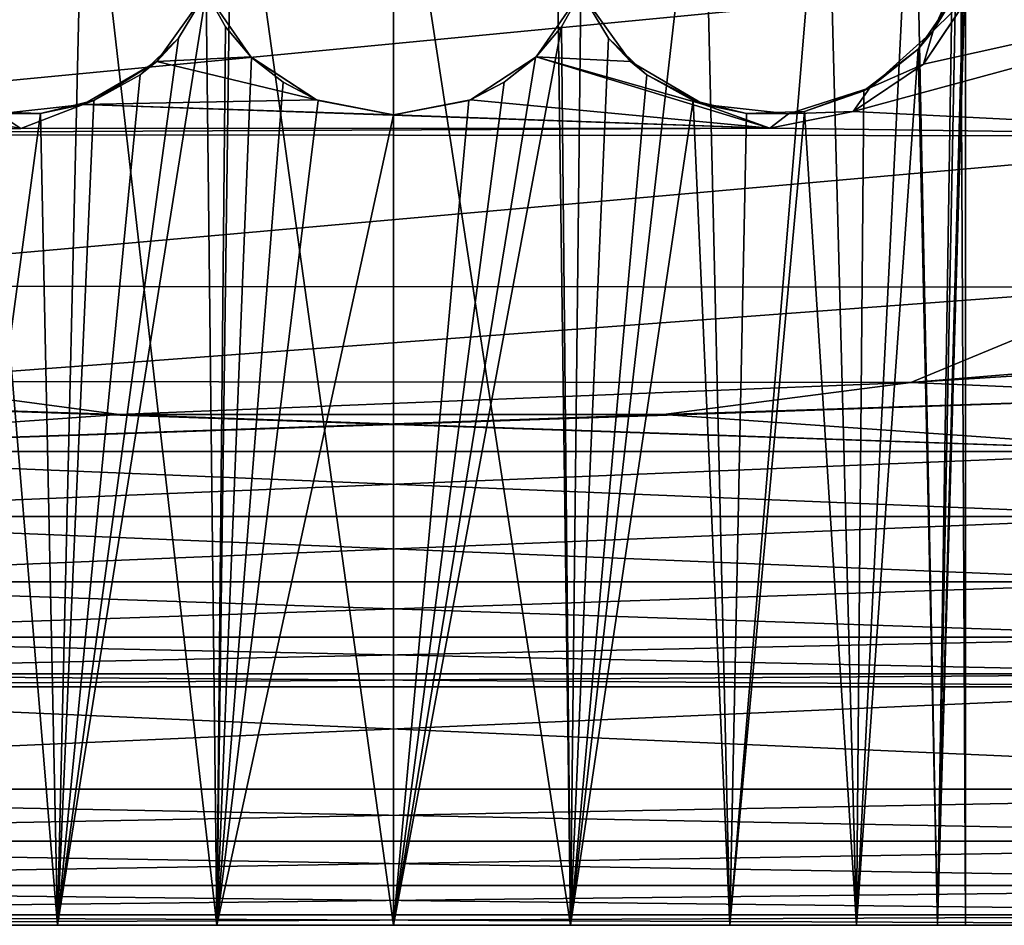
# Model space of a CAD drawing. Header units: millimetres. Extents: x 306.4 to 326.4, y -1558.6 to -1526.1.
# Tile 3 of 9: x 313.7 to 320.9, y -1558.6 to -1552. Entities that reach past the tile are written whole.
import ezdxf

# ---------------------------------------------------------------- set-up
doc = ezdxf.new("R2010")
doc.units = ezdxf.units.MM
doc.header["$LTSCALE"] = 65.185185
for name, color, linetype in [('1', 7, 'CONTINUOUS'), ('2', 7, 'CONTINUOUS'), ('20', 7, 'CONTINUOUS'), ('25', 7, 'CONTINUOUS'), ('26', 7, 'CONTINUOUS'), ('27', 7, 'CONTINUOUS'), ('29', 7, 'CONTINUOUS'), ('3', 7, 'CONTINUOUS'), ('34', 7, 'CONTINUOUS'), ('35', 7, 'CONTINUOUS'), ('36', 7, 'CONTINUOUS'), ('57', 7, 'CONTINUOUS'), ('58', 7, 'CONTINUOUS'), ('59', 7, 'CONTINUOUS'), ('62', 7, 'CONTINUOUS'), ('64', 7, 'CONTINUOUS'), ('65', 7, 'CONTINUOUS'), ('67', 7, 'CONTINUOUS'), ('69', 7, 'CONTINUOUS'), ('70', 7, 'CONTINUOUS')]:
    doc.layers.add(name, color=color, linetype=linetype)

msp = doc.modelspace()

# ---------------------------------------------------------------- linework, layer by layer
at = {"layer": '1', "linetype": 'Continuous'}
for points in [[(321.8896, -1553.9602, 2524.4622), (322.9222, -1554.4888, 2524.4622), (320.1981, -1554.6581, 2524.4622), (321.8896, -1553.9602, 2524.4622)], [(322.9222, -1554.4888, 2524.4622), (322.5167, -1554.7598, 2524.4622), (320.1981, -1554.6581, 2524.4622), (322.9222, -1554.4888, 2524.4622)], [(314.3835, -1554.8932, 2524.4622), (310.2845, -1554.7598, 2524.4622), (312.5746, -1554.6522, 2524.4622), (314.3835, -1554.8932, 2524.4622)], [(320.1981, -1554.6581, 2524.4622), (322.5167, -1554.7598, 2524.4622), (318.3835, -1554.8941, 2524.4622), (320.1981, -1554.6581, 2524.4622)], [(310.2845, -1554.7598, 2524.4622), (322.2458, -1555.1653, 2524.4622), (310.5555, -1555.1653, 2524.4622), (310.2845, -1554.7598, 2524.4622)], [(322.2458, -1555.1653, 2524.4622), (310.2845, -1554.7598, 2524.4622), (314.3835, -1554.8932, 2524.4622), (322.2458, -1555.1653, 2524.4622)], [(322.5167, -1554.7598, 2524.4622), (322.2458, -1555.1653, 2524.4622), (318.3835, -1554.8941, 2524.4622), (322.5167, -1554.7598, 2524.4622)], [(318.3835, -1554.8941, 2524.4622), (322.2458, -1555.1653, 2524.4622), (314.3835, -1554.8932, 2524.4622), (318.3835, -1554.8941, 2524.4622)], [(322.2458, -1555.1653, 2524.4622), (322.1506, -1555.6437, 2524.4622), (310.5555, -1555.1653, 2524.4622), (322.2458, -1555.1653, 2524.4622)], [(310.5555, -1555.1653, 2524.4622), (322.1506, -1555.6437, 2524.4622), (310.6506, -1555.6437, 2524.4622), (310.5555, -1555.1653, 2524.4622)], [(310.6506, -1555.6437, 2524.4622), (322.2458, -1556.122, 2524.4622), (310.5555, -1556.122, 2524.4622), (310.6506, -1555.6437, 2524.4622)], [(322.1506, -1555.6437, 2524.4622), (322.2458, -1556.122, 2524.4622), (310.6506, -1555.6437, 2524.4622), (322.1506, -1555.6437, 2524.4622)], [(310.5555, -1556.122, 2524.4622), (322.5167, -1556.5276, 2524.4622), (310.2845, -1556.5276, 2524.4622), (310.5555, -1556.122, 2524.4622)], [(322.2458, -1556.122, 2524.4622), (322.5167, -1556.5276, 2524.4622), (310.5555, -1556.122, 2524.4622), (322.2458, -1556.122, 2524.4622)], [(310.2845, -1556.5276, 2524.4622), (322.9222, -1556.7985, 2524.4622), (309.879, -1556.7985, 2524.4622), (310.2845, -1556.5276, 2524.4622)], [(322.5167, -1556.5276, 2524.4622), (322.9222, -1556.7985, 2524.4622), (310.2845, -1556.5276, 2524.4622), (322.5167, -1556.5276, 2524.4622)], [(309.879, -1556.7985, 2524.4622), (323.4006, -1556.8937, 2524.4622), (309.4006, -1556.8937, 2524.4622), (309.879, -1556.7985, 2524.4622)], [(322.9222, -1556.7985, 2524.4622), (323.4006, -1556.8937, 2524.4622), (309.879, -1556.7985, 2524.4622), (322.9222, -1556.7985, 2524.4622)], [(309.4006, -1556.8937, 2524.4622), (326.4006, -1557.6437, 2524.4622), (306.4006, -1557.6437, 2524.4622), (309.4006, -1556.8937, 2524.4622)], [(309.4006, -1556.8937, 2524.4622), (323.4006, -1556.8937, 2524.4622), (326.4006, -1557.6437, 2524.4622), (309.4006, -1556.8937, 2524.4622)], [(306.4006, -1557.6437, 2524.4622), (326.4006, -1557.6437, 2524.4622), (326.3245, -1558.0264, 2524.4622), (306.4006, -1557.6437, 2524.4622)], [(306.4767, -1558.0264, 2524.4622), (306.4006, -1557.6437, 2524.4622), (326.3245, -1558.0264, 2524.4622), (306.4767, -1558.0264, 2524.4622)], [(306.6935, -1558.3508, 2524.4622), (306.4767, -1558.0264, 2524.4622), (326.1077, -1558.3508, 2524.4622), (306.6935, -1558.3508, 2524.4622)], [(326.1077, -1558.3508, 2524.4622), (306.4767, -1558.0264, 2524.4622), (326.3245, -1558.0264, 2524.4622), (326.1077, -1558.3508, 2524.4622)], [(307.0179, -1558.5676, 2524.4622), (306.6935, -1558.3508, 2524.4622), (325.7833, -1558.5676, 2524.4622), (307.0179, -1558.5676, 2524.4622)], [(325.7833, -1558.5676, 2524.4622), (306.6935, -1558.3508, 2524.4622), (326.1077, -1558.3508, 2524.4622), (325.7833, -1558.5676, 2524.4622)], [(307.4006, -1558.6437, 2524.4622), (307.0179, -1558.5676, 2524.4622), (325.4006, -1558.6437, 2524.4622), (307.4006, -1558.6437, 2524.4622)], [(325.4006, -1558.6437, 2524.4622), (307.0179, -1558.5676, 2524.4622), (325.7833, -1558.5676, 2524.4622), (325.4006, -1558.6437, 2524.4622)]]:
    msp.add_3dface(points, dxfattribs=at)
at = {"layer": '2', "linetype": 'Continuous'}
for points in [[(320.1981, -1554.6581, 3037.4622), (323.4006, -1554.3937, 3037.4622), (321.8896, -1553.9602, 3037.4622), (320.1981, -1554.6581, 3037.4622)], [(322.9222, -1554.4888, 3037.4622), (323.4006, -1554.3937, 3037.4622), (320.1981, -1554.6581, 3037.4622), (322.9222, -1554.4888, 3037.4622)], [(322.5167, -1554.7598, 3037.4622), (322.9222, -1554.4888, 3037.4622), (320.1981, -1554.6581, 3037.4622), (322.5167, -1554.7598, 3037.4622)], [(312.5746, -1554.6522, 3037.4622), (310.2845, -1554.7598, 3037.4622), (314.3835, -1554.8932, 3037.4622), (312.5746, -1554.6522, 3037.4622)], [(318.3835, -1554.8941, 3037.4622), (322.5167, -1554.7598, 3037.4622), (320.1981, -1554.6581, 3037.4622), (318.3835, -1554.8941, 3037.4622)], [(310.2845, -1554.7598, 3037.4622), (310.5555, -1555.1653, 3037.4622), (314.3835, -1554.8932, 3037.4622), (310.2845, -1554.7598, 3037.4622)], [(322.5167, -1554.7598, 3037.4622), (310.5555, -1555.1653, 3037.4622), (322.2458, -1555.1653, 3037.4622), (322.5167, -1554.7598, 3037.4622)], [(310.5555, -1555.1653, 3037.4622), (322.5167, -1554.7598, 3037.4622), (318.3835, -1554.8941, 3037.4622), (310.5555, -1555.1653, 3037.4622)], [(314.3835, -1554.8932, 3037.4622), (310.5555, -1555.1653, 3037.4622), (318.3835, -1554.8941, 3037.4622), (314.3835, -1554.8932, 3037.4622)], [(310.5555, -1555.1653, 3037.4622), (310.6506, -1555.6437, 3037.4622), (322.2458, -1555.1653, 3037.4622), (310.5555, -1555.1653, 3037.4622)], [(322.2458, -1555.1653, 3037.4622), (310.6506, -1555.6437, 3037.4622), (322.1506, -1555.6437, 3037.4622), (322.2458, -1555.1653, 3037.4622)], [(322.1506, -1555.6437, 3037.4622), (310.5555, -1556.122, 3037.4622), (322.2458, -1556.122, 3037.4622), (322.1506, -1555.6437, 3037.4622)], [(310.6506, -1555.6437, 3037.4622), (310.5555, -1556.122, 3037.4622), (322.1506, -1555.6437, 3037.4622), (310.6506, -1555.6437, 3037.4622)], [(310.5555, -1556.122, 3037.4622), (310.2845, -1556.5276, 3037.4622), (322.2458, -1556.122, 3037.4622), (310.5555, -1556.122, 3037.4622)], [(322.2458, -1556.122, 3037.4622), (310.2845, -1556.5276, 3037.4622), (322.5167, -1556.5276, 3037.4622), (322.2458, -1556.122, 3037.4622)], [(322.5167, -1556.5276, 3037.4622), (309.879, -1556.7985, 3037.4622), (322.9222, -1556.7985, 3037.4622), (322.5167, -1556.5276, 3037.4622)], [(310.2845, -1556.5276, 3037.4622), (309.879, -1556.7985, 3037.4622), (322.5167, -1556.5276, 3037.4622), (310.2845, -1556.5276, 3037.4622)], [(322.9222, -1556.7985, 3037.4622), (309.4006, -1556.8937, 3037.4622), (323.4006, -1556.8937, 3037.4622), (322.9222, -1556.7985, 3037.4622)], [(309.879, -1556.7985, 3037.4622), (309.4006, -1556.8937, 3037.4622), (322.9222, -1556.7985, 3037.4622), (309.879, -1556.7985, 3037.4622)], [(323.4006, -1556.8937, 3037.4622), (306.4006, -1557.6437, 3037.4622), (326.4006, -1557.6437, 3037.4622), (323.4006, -1556.8937, 3037.4622)], [(323.4006, -1556.8937, 3037.4622), (309.4006, -1556.8937, 3037.4622), (306.4006, -1557.6437, 3037.4622), (323.4006, -1556.8937, 3037.4622)], [(306.4006, -1557.6437, 3037.4622), (306.4767, -1558.0264, 3037.4622), (326.4006, -1557.6437, 3037.4622), (306.4006, -1557.6437, 3037.4622)], [(326.4006, -1557.6437, 3037.4622), (306.4767, -1558.0264, 3037.4622), (326.3245, -1558.0264, 3037.4622), (326.4006, -1557.6437, 3037.4622)], [(306.4767, -1558.0264, 3037.4622), (306.6935, -1558.3508, 3037.4622), (326.3245, -1558.0264, 3037.4622), (306.4767, -1558.0264, 3037.4622)], [(326.3245, -1558.0264, 3037.4622), (306.6935, -1558.3508, 3037.4622), (326.1077, -1558.3508, 3037.4622), (326.3245, -1558.0264, 3037.4622)], [(306.6935, -1558.3508, 3037.4622), (307.0179, -1558.5676, 3037.4622), (326.1077, -1558.3508, 3037.4622), (306.6935, -1558.3508, 3037.4622)], [(326.1077, -1558.3508, 3037.4622), (307.0179, -1558.5676, 3037.4622), (325.7833, -1558.5676, 3037.4622), (326.1077, -1558.3508, 3037.4622)], [(307.0179, -1558.5676, 3037.4622), (307.4006, -1558.6437, 3037.4622), (325.7833, -1558.5676, 3037.4622), (307.0179, -1558.5676, 3037.4622)], [(307.4006, -1558.6437, 3037.4622), (325.4006, -1558.6437, 3037.4622), (325.7833, -1558.5676, 3037.4622), (307.4006, -1558.6437, 3037.4622)]]:
    msp.add_3dface(points, dxfattribs=at)
at = {"layer": '20', "linetype": 'Continuous'}
for points in [[(319.7746, -1552.6698, 3036.1622), (324.4583, -1551.3976, 3036.1622), (320.2917, -1552.3228, 3036.1622), (319.7746, -1552.6698, 3036.1622)], [(323.3428, -1552.8481, 3036.1622), (324.4583, -1551.3976, 3036.1622), (319.7746, -1552.6698, 3036.1622), (323.3428, -1552.8481, 3036.1622)], [(320.2917, -1552.3228, 3036.1622), (324.4583, -1551.3976, 3036.1622), (320.6368, -1551.8046, 3036.1622), (320.2917, -1552.3228, 3036.1622)], [(313.05, -1552.674, 3036.1622), (309.4433, -1552.8388, 3036.1622), (313.6641, -1552.7946, 3036.1622), (313.05, -1552.674, 3036.1622)], [(319.1641, -1552.7927, 3036.1622), (323.3428, -1552.8481, 3036.1622), (319.7746, -1552.6698, 3036.1622), (319.1641, -1552.7927, 3036.1622)], [(313.6641, -1552.7946, 3036.1622), (309.4433, -1552.8388, 3036.1622), (319.1641, -1552.7927, 3036.1622), (313.6641, -1552.7946, 3036.1622)], [(309.4433, -1552.8388, 3036.1622), (323.3428, -1552.8481, 3036.1622), (319.1641, -1552.7927, 3036.1622), (309.4433, -1552.8388, 3036.1622)], [(310.8896, -1553.9515, 3036.1622), (323.3428, -1552.8481, 3036.1622), (309.4433, -1552.8388, 3036.1622), (310.8896, -1553.9515, 3036.1622)], [(321.8896, -1553.9602, 3036.1622), (323.3428, -1552.8481, 3036.1622), (310.8896, -1553.9515, 3036.1622), (321.8896, -1553.9602, 3036.1622)], [(312.5746, -1554.6522, 3036.1622), (321.8896, -1553.9602, 3036.1622), (310.8896, -1553.9515, 3036.1622), (312.5746, -1554.6522, 3036.1622)], [(320.1981, -1554.6581, 3036.1622), (321.8896, -1553.9602, 3036.1622), (312.5746, -1554.6522, 3036.1622), (320.1981, -1554.6581, 3036.1622)], [(314.3835, -1554.8932, 3036.1622), (320.1981, -1554.6581, 3036.1622), (312.5746, -1554.6522, 3036.1622), (314.3835, -1554.8932, 3036.1622)], [(318.3835, -1554.8941, 3036.1622), (320.1981, -1554.6581, 3036.1622), (314.3835, -1554.8932, 3036.1622), (318.3835, -1554.8941, 3036.1622)]]:
    msp.add_3dface(points, dxfattribs=at)
at = {"layer": '25', "linetype": 'Continuous'}
for points in [[(314.3835, -1554.8932, 3037.4622), (314.3835, -1554.8932, 3036.1622), (312.5746, -1554.6522, 3036.1622), (314.3835, -1554.8932, 3037.4622)], [(312.5746, -1554.6522, 3037.4622), (314.3835, -1554.8932, 3037.4622), (312.5746, -1554.6522, 3036.1622), (312.5746, -1554.6522, 3037.4622)]]:
    msp.add_3dface(points, dxfattribs=at)
at = {"layer": '26', "linetype": 'Continuous'}
for points in [[(314.3835, -1554.8932, 3037.4622), (318.3835, -1554.8941, 3037.4622), (314.3835, -1554.8932, 3036.1622), (314.3835, -1554.8932, 3037.4622)], [(318.3835, -1554.8941, 3037.4622), (318.3835, -1554.8941, 3036.1622), (314.3835, -1554.8932, 3036.1622), (318.3835, -1554.8941, 3037.4622)]]:
    msp.add_3dface(points, dxfattribs=at)
at = {"layer": '27', "linetype": 'Continuous'}
for points in [[(321.8896, -1553.9602, 3037.4622), (321.8896, -1553.9602, 3036.1622), (320.1981, -1554.6581, 3036.1622), (321.8896, -1553.9602, 3037.4622)], [(320.1981, -1554.6581, 3037.4622), (321.8896, -1553.9602, 3037.4622), (320.1981, -1554.6581, 3036.1622), (320.1981, -1554.6581, 3037.4622)], [(320.1981, -1554.6581, 3037.4622), (320.1981, -1554.6581, 3036.1622), (318.3835, -1554.8941, 3036.1622), (320.1981, -1554.6581, 3037.4622)], [(318.3835, -1554.8941, 3037.4622), (320.1981, -1554.6581, 3037.4622), (318.3835, -1554.8941, 3036.1622), (318.3835, -1554.8941, 3037.4622)]]:
    msp.add_3dface(points, dxfattribs=at)
at = {"layer": '29', "linetype": 'Continuous'}
for points in [[(309.4433, -1552.8388, 2525.7622), (308.334, -1551.3898, 2525.7622), (324.4583, -1551.3976, 2525.7622), (309.4433, -1552.8388, 2525.7622)], [(323.3428, -1552.8481, 2525.7622), (309.4433, -1552.8388, 2525.7622), (324.4583, -1551.3976, 2525.7622), (323.3428, -1552.8481, 2525.7622)], [(310.8896, -1553.9515, 2525.7622), (309.4433, -1552.8388, 2525.7622), (323.3428, -1552.8481, 2525.7622), (310.8896, -1553.9515, 2525.7622)], [(321.8896, -1553.9602, 2525.7622), (310.8896, -1553.9515, 2525.7622), (323.3428, -1552.8481, 2525.7622), (321.8896, -1553.9602, 2525.7622)], [(312.5746, -1554.6522, 2525.7622), (310.8896, -1553.9515, 2525.7622), (321.8896, -1553.9602, 2525.7622), (312.5746, -1554.6522, 2525.7622)], [(320.1981, -1554.6581, 2525.7622), (312.5746, -1554.6522, 2525.7622), (321.8896, -1553.9602, 2525.7622), (320.1981, -1554.6581, 2525.7622)], [(314.3835, -1554.8932, 2525.7622), (312.5746, -1554.6522, 2525.7622), (320.1981, -1554.6581, 2525.7622), (314.3835, -1554.8932, 2525.7622)], [(318.3835, -1554.8941, 2525.7622), (314.3835, -1554.8932, 2525.7622), (320.1981, -1554.6581, 2525.7622), (318.3835, -1554.8941, 2525.7622)]]:
    msp.add_3dface(points, dxfattribs=at)
at = {"layer": '3', "linetype": 'Continuous'}
for points in [[(313.0027, -1558.6437, 3009.9935), (307.4006, -1558.6437, 2524.4622), (313.9319, -1558.6437, 3009.0643), (313.0027, -1558.6437, 3009.9935)], [(313.9319, -1558.6437, 3009.0643), (307.4006, -1558.6437, 2524.4622), (315.1027, -1558.6437, 3008.4677), (313.9319, -1558.6437, 3009.0643)], [(325.4006, -1558.6437, 3037.4622), (307.4006, -1558.6437, 3037.4622), (313.0027, -1558.6437, 3014.9309), (325.4006, -1558.6437, 3037.4622)], [(307.4006, -1558.6437, 2524.4622), (325.4006, -1558.6437, 2524.4622), (317.6506, -1558.6437, 2581.9622), (307.4006, -1558.6437, 2524.4622)], [(307.4006, -1558.6437, 2524.4622), (315.1506, -1558.6437, 2581.9622), (316.4006, -1558.6437, 2978.7122), (307.4006, -1558.6437, 2524.4622)], [(315.2458, -1558.6437, 2581.4838), (307.4006, -1558.6437, 2524.4622), (315.5167, -1558.6437, 2581.0783), (315.2458, -1558.6437, 2581.4838)], [(315.5167, -1558.6437, 2581.0783), (307.4006, -1558.6437, 2524.4622), (315.9222, -1558.6437, 2580.8073), (315.5167, -1558.6437, 2581.0783)], [(315.9222, -1558.6437, 2580.8073), (307.4006, -1558.6437, 2524.4622), (316.4006, -1558.6437, 2580.7122), (315.9222, -1558.6437, 2580.8073)], [(316.4006, -1558.6437, 2580.7122), (307.4006, -1558.6437, 2524.4622), (316.879, -1558.6437, 2580.8073), (316.4006, -1558.6437, 2580.7122)], [(316.879, -1558.6437, 2580.8073), (307.4006, -1558.6437, 2524.4622), (317.2845, -1558.6437, 2581.0783), (316.879, -1558.6437, 2580.8073)], [(317.2845, -1558.6437, 2581.0783), (307.4006, -1558.6437, 2524.4622), (317.5555, -1558.6437, 2581.4838), (317.2845, -1558.6437, 2581.0783)], [(317.5555, -1558.6437, 2581.4838), (307.4006, -1558.6437, 2524.4622), (317.6506, -1558.6437, 2581.9622), (317.5555, -1558.6437, 2581.4838)], [(315.1506, -1558.6437, 2979.9622), (307.4006, -1558.6437, 2524.4622), (315.2458, -1558.6437, 2979.4838), (315.1506, -1558.6437, 2979.9622)], [(315.9222, -1558.6437, 2978.8073), (307.4006, -1558.6437, 2524.4622), (316.4006, -1558.6437, 2978.7122), (315.9222, -1558.6437, 2978.8073)], [(315.5167, -1558.6437, 2979.0783), (307.4006, -1558.6437, 2524.4622), (315.9222, -1558.6437, 2978.8073), (315.5167, -1558.6437, 2979.0783)], [(315.2458, -1558.6437, 2979.4838), (307.4006, -1558.6437, 2524.4622), (315.5167, -1558.6437, 2979.0783), (315.2458, -1558.6437, 2979.4838)], [(315.1506, -1558.6437, 2581.9622), (307.4006, -1558.6437, 2524.4622), (315.2458, -1558.6437, 2581.4838), (315.1506, -1558.6437, 2581.9622)], [(315.1027, -1558.6437, 3008.4677), (307.4006, -1558.6437, 2524.4622), (315.1506, -1558.6437, 2979.9622), (315.1027, -1558.6437, 3008.4677)], [(313.9319, -1558.6437, 3015.86), (325.4006, -1558.6437, 3037.4622), (313.0027, -1558.6437, 3014.9309), (313.9319, -1558.6437, 3015.86)], [(315.1027, -1558.6437, 3016.4566), (325.4006, -1558.6437, 3037.4622), (313.9319, -1558.6437, 3015.86), (315.1027, -1558.6437, 3016.4566)], [(316.4006, -1558.6437, 3016.6622), (325.4006, -1558.6437, 3037.4622), (315.1027, -1558.6437, 3016.4566), (316.4006, -1558.6437, 3016.6622)], [(316.4006, -1558.6437, 3008.2622), (315.1027, -1558.6437, 3008.4677), (315.1506, -1558.6437, 2979.9622), (316.4006, -1558.6437, 3008.2622)], [(315.1506, -1558.6437, 2581.9622), (315.2458, -1558.6437, 2582.4405), (316.4006, -1558.6437, 2978.7122), (315.1506, -1558.6437, 2581.9622)], [(315.2458, -1558.6437, 2980.4405), (316.4006, -1558.6437, 3008.2622), (315.1506, -1558.6437, 2979.9622), (315.2458, -1558.6437, 2980.4405)], [(315.2458, -1558.6437, 2582.4405), (315.5167, -1558.6437, 2582.8461), (316.4006, -1558.6437, 2978.7122), (315.2458, -1558.6437, 2582.4405)], [(315.5167, -1558.6437, 2980.8461), (316.4006, -1558.6437, 3008.2622), (315.2458, -1558.6437, 2980.4405), (315.5167, -1558.6437, 2980.8461)], [(315.5167, -1558.6437, 2582.8461), (315.9222, -1558.6437, 2583.117), (316.4006, -1558.6437, 2978.7122), (315.5167, -1558.6437, 2582.8461)], [(315.9222, -1558.6437, 2981.117), (316.4006, -1558.6437, 3008.2622), (315.5167, -1558.6437, 2980.8461), (315.9222, -1558.6437, 2981.117)], [(315.9222, -1558.6437, 2583.117), (316.4006, -1558.6437, 2583.2122), (316.4006, -1558.6437, 2978.7122), (315.9222, -1558.6437, 2583.117)], [(316.4006, -1558.6437, 2981.2122), (316.4006, -1558.6437, 3008.2622), (315.9222, -1558.6437, 2981.117), (316.4006, -1558.6437, 2981.2122)], [(325.4006, -1558.6437, 3037.4622), (316.4006, -1558.6437, 3016.6622), (317.6985, -1558.6437, 3016.4566), (325.4006, -1558.6437, 3037.4622)], [(317.2845, -1558.6437, 2979.0783), (316.4006, -1558.6437, 2583.2122), (317.5555, -1558.6437, 2979.4838), (317.2845, -1558.6437, 2979.0783)], [(316.879, -1558.6437, 2978.8073), (316.4006, -1558.6437, 2583.2122), (317.2845, -1558.6437, 2979.0783), (316.879, -1558.6437, 2978.8073)], [(316.4006, -1558.6437, 2978.7122), (316.4006, -1558.6437, 2583.2122), (316.879, -1558.6437, 2978.8073), (316.4006, -1558.6437, 2978.7122)], [(320.395, -1558.6437, 3011.1643), (319.7985, -1558.6437, 3009.9935), (316.4006, -1558.6437, 2981.2122), (320.395, -1558.6437, 3011.1643)], [(319.7985, -1558.6437, 3009.9935), (318.8693, -1558.6437, 3009.0643), (316.4006, -1558.6437, 2981.2122), (319.7985, -1558.6437, 3009.9935)], [(317.5555, -1558.6437, 2979.4838), (316.4006, -1558.6437, 2583.2122), (317.6506, -1558.6437, 2979.9622), (317.5555, -1558.6437, 2979.4838)], [(318.8693, -1558.6437, 3009.0643), (317.6985, -1558.6437, 3008.4677), (316.4006, -1558.6437, 2981.2122), (318.8693, -1558.6437, 3009.0643)], [(325.4006, -1558.6437, 3037.4622), (320.395, -1558.6437, 3011.1643), (316.4006, -1558.6437, 2981.2122), (325.4006, -1558.6437, 3037.4622)], [(317.6985, -1558.6437, 3008.4677), (316.4006, -1558.6437, 3008.2622), (316.4006, -1558.6437, 2981.2122), (317.6985, -1558.6437, 3008.4677)], [(325.4006, -1558.6437, 3037.4622), (316.4006, -1558.6437, 2583.2122), (316.879, -1558.6437, 2583.117), (325.4006, -1558.6437, 3037.4622)], [(316.4006, -1558.6437, 2583.2122), (325.4006, -1558.6437, 3037.4622), (317.6506, -1558.6437, 2979.9622), (316.4006, -1558.6437, 2583.2122)], [(325.4006, -1558.6437, 3037.4622), (316.4006, -1558.6437, 2981.2122), (316.879, -1558.6437, 2981.117), (325.4006, -1558.6437, 3037.4622)], [(317.2845, -1558.6437, 2582.8461), (325.4006, -1558.6437, 3037.4622), (316.879, -1558.6437, 2583.117), (317.2845, -1558.6437, 2582.8461)], [(317.2845, -1558.6437, 2980.8461), (325.4006, -1558.6437, 3037.4622), (316.879, -1558.6437, 2981.117), (317.2845, -1558.6437, 2980.8461)], [(317.5555, -1558.6437, 2582.4405), (325.4006, -1558.6437, 3037.4622), (317.2845, -1558.6437, 2582.8461), (317.5555, -1558.6437, 2582.4405)], [(317.5555, -1558.6437, 2980.4405), (325.4006, -1558.6437, 3037.4622), (317.2845, -1558.6437, 2980.8461), (317.5555, -1558.6437, 2980.4405)], [(317.6506, -1558.6437, 2581.9622), (325.4006, -1558.6437, 3037.4622), (317.5555, -1558.6437, 2582.4405), (317.6506, -1558.6437, 2581.9622)], [(317.6506, -1558.6437, 2979.9622), (325.4006, -1558.6437, 3037.4622), (317.5555, -1558.6437, 2980.4405), (317.6506, -1558.6437, 2979.9622)], [(325.4006, -1558.6437, 2524.4622), (325.4006, -1558.6437, 3037.4622), (317.6506, -1558.6437, 2581.9622), (325.4006, -1558.6437, 2524.4622)], [(318.8693, -1558.6437, 3015.86), (325.4006, -1558.6437, 3037.4622), (317.6985, -1558.6437, 3016.4566), (318.8693, -1558.6437, 3015.86)], [(319.7985, -1558.6437, 3014.9309), (325.4006, -1558.6437, 3037.4622), (318.8693, -1558.6437, 3015.86), (319.7985, -1558.6437, 3014.9309)], [(320.395, -1558.6437, 3013.76), (325.4006, -1558.6437, 3037.4622), (319.7985, -1558.6437, 3014.9309), (320.395, -1558.6437, 3013.76)], [(320.395, -1558.6437, 3011.1643), (325.4006, -1558.6437, 3037.4622), (320.6006, -1558.6437, 3012.4622), (320.395, -1558.6437, 3011.1643)], [(320.6006, -1558.6437, 3012.4622), (325.4006, -1558.6437, 3037.4622), (320.395, -1558.6437, 3013.76), (320.6006, -1558.6437, 3012.4622)]]:
    msp.add_3dface(points, dxfattribs=at)
at = {"layer": '34', "linetype": 'Continuous'}
for points in [[(312.5746, -1554.6522, 2524.4622), (312.5746, -1554.6522, 2525.7622), (314.3835, -1554.8932, 2525.7622), (312.5746, -1554.6522, 2524.4622)], [(314.3835, -1554.8932, 2524.4622), (312.5746, -1554.6522, 2524.4622), (314.3835, -1554.8932, 2525.7622), (314.3835, -1554.8932, 2524.4622)]]:
    msp.add_3dface(points, dxfattribs=at)
at = {"layer": '35', "linetype": 'Continuous'}
for points in [[(314.3835, -1554.8932, 2524.4622), (314.3835, -1554.8932, 2525.7622), (318.3835, -1554.8941, 2525.7622), (314.3835, -1554.8932, 2524.4622)], [(318.3835, -1554.8941, 2524.4622), (314.3835, -1554.8932, 2524.4622), (318.3835, -1554.8941, 2525.7622), (318.3835, -1554.8941, 2524.4622)]]:
    msp.add_3dface(points, dxfattribs=at)
at = {"layer": '36', "linetype": 'Continuous'}
for points in [[(320.1981, -1554.6581, 2524.4622), (320.1981, -1554.6581, 2525.7622), (321.8896, -1553.9602, 2525.7622), (320.1981, -1554.6581, 2524.4622)], [(321.8896, -1553.9602, 2524.4622), (320.1981, -1554.6581, 2524.4622), (321.8896, -1553.9602, 2525.7622), (321.8896, -1553.9602, 2524.4622)], [(318.3835, -1554.8941, 2524.4622), (318.3835, -1554.8941, 2525.7622), (320.1981, -1554.6581, 2525.7622), (318.3835, -1554.8941, 2524.4622)], [(320.1981, -1554.6581, 2524.4622), (318.3835, -1554.8941, 2524.4622), (320.1981, -1554.6581, 2525.7622), (320.1981, -1554.6581, 2524.4622)]]:
    msp.add_3dface(points, dxfattribs=at)
at = {"layer": '57', "linetype": 'Continuous'}
for points in [[(313.05, -1552.674, 3036.1622), (313.6641, -1552.7946, 3036.1622), (313.0501, -1552.674, 3021.1622), (313.05, -1552.674, 3036.1622)], [(313.0501, -1552.674, 3021.1622), (313.6641, -1552.7946, 3036.1622), (313.6641, -1552.7946, 3021.1622), (313.0501, -1552.674, 3021.1622)]]:
    msp.add_3dface(points, dxfattribs=at)
at = {"layer": '58', "linetype": 'Continuous'}
for points in [[(313.6641, -1552.7946, 3021.1622), (313.6641, -1552.7946, 3036.1622), (319.1641, -1552.7927, 3021.1622), (313.6641, -1552.7946, 3021.1622)], [(313.6641, -1552.7946, 3036.1622), (319.1641, -1552.7927, 3036.1622), (319.1641, -1552.7927, 3021.1622), (313.6641, -1552.7946, 3036.1622)]]:
    msp.add_3dface(points, dxfattribs=at)
at = {"layer": '59', "linetype": 'Continuous'}
for points in [[(320.2914, -1552.3231, 3021.1622), (320.2917, -1552.3228, 3036.1622), (320.6366, -1551.805, 3021.1622), (320.2914, -1552.3231, 3021.1622)], [(320.2917, -1552.3228, 3036.1622), (320.6368, -1551.8046, 3036.1622), (320.6366, -1551.805, 3021.1622), (320.2917, -1552.3228, 3036.1622)], [(319.7744, -1552.6699, 3021.1622), (319.7746, -1552.6698, 3036.1622), (320.2914, -1552.3231, 3021.1622), (319.7744, -1552.6699, 3021.1622)], [(319.7746, -1552.6698, 3036.1622), (320.2917, -1552.3228, 3036.1622), (320.2914, -1552.3231, 3021.1622), (319.7746, -1552.6698, 3036.1622)], [(319.1641, -1552.7927, 3036.1622), (319.7746, -1552.6698, 3036.1622), (319.1641, -1552.7927, 3021.1622), (319.1641, -1552.7927, 3036.1622)], [(319.1641, -1552.7927, 3021.1622), (319.7746, -1552.6698, 3036.1622), (319.7744, -1552.6699, 3021.1622), (319.1641, -1552.7927, 3021.1622)]]:
    msp.add_3dface(points, dxfattribs=at)
at = {"layer": '62', "linetype": 'Continuous'}
for points in [[(320.3626, -1552.0775, 3021.1622), (320.6366, -1551.805, 3021.1622), (320.6176, -1551.5064, 3021.1622), (320.3626, -1552.0775, 3021.1622)], [(315.3531, -1552.2673, 3021.1622), (315.0256, -1551.7932, 3021.1622), (314.6616, -1552.3018, 3021.1622), (315.3531, -1552.2673, 3021.1622)], [(317.7756, -1551.7932, 3021.1622), (317.4482, -1552.2673, 3021.1622), (318.1396, -1552.3018, 3021.1622), (317.7756, -1551.7932, 3021.1622)], [(320.2914, -1552.3231, 3021.1622), (320.6366, -1551.805, 3021.1622), (320.3626, -1552.0775, 3021.1622), (320.2914, -1552.3231, 3021.1622)], [(319.8967, -1552.4949, 3021.1622), (320.2914, -1552.3231, 3021.1622), (320.3626, -1552.0775, 3021.1622), (319.8967, -1552.4949, 3021.1622)], [(315.8351, -1552.583, 3021.1622), (315.3531, -1552.2673, 3021.1622), (314.6616, -1552.3018, 3021.1622), (315.8351, -1552.583, 3021.1622)], [(316.9661, -1552.583, 3021.1622), (319.1641, -1552.7927, 3021.1622), (317.4482, -1552.2673, 3021.1622), (316.9661, -1552.583, 3021.1622)], [(318.1396, -1552.3018, 3021.1622), (317.4482, -1552.2673, 3021.1622), (318.6794, -1552.6178, 3021.1622), (318.1396, -1552.3018, 3021.1622)], [(317.4482, -1552.2673, 3021.1622), (319.1641, -1552.7927, 3021.1622), (318.6794, -1552.6178, 3021.1622), (317.4482, -1552.2673, 3021.1622)], [(314.1218, -1552.6178, 3021.1622), (315.8351, -1552.583, 3021.1622), (314.6616, -1552.3018, 3021.1622), (314.1218, -1552.6178, 3021.1622)], [(319.7744, -1552.6699, 3021.1622), (320.2914, -1552.3231, 3021.1622), (319.8967, -1552.4949, 3021.1622), (319.7744, -1552.6699, 3021.1622)], [(319.3012, -1552.6861, 3021.1622), (319.7744, -1552.6699, 3021.1622), (319.8967, -1552.4949, 3021.1622), (319.3012, -1552.6861, 3021.1622)], [(313.5, -1552.6861, 3021.1622), (313.6641, -1552.7946, 3021.1622), (314.1218, -1552.6178, 3021.1622), (313.5, -1552.6861, 3021.1622)], [(313.6641, -1552.7946, 3021.1622), (319.1641, -1552.7927, 3021.1622), (314.1218, -1552.6178, 3021.1622), (313.6641, -1552.7946, 3021.1622)], [(316.4006, -1552.6937, 3021.1622), (315.8351, -1552.583, 3021.1622), (314.1218, -1552.6178, 3021.1622), (316.4006, -1552.6937, 3021.1622)], [(319.1641, -1552.7927, 3021.1622), (316.4006, -1552.6937, 3021.1622), (314.1218, -1552.6178, 3021.1622), (319.1641, -1552.7927, 3021.1622)], [(316.4006, -1552.6937, 3021.1622), (319.1641, -1552.7927, 3021.1622), (316.9661, -1552.583, 3021.1622), (316.4006, -1552.6937, 3021.1622)], [(318.6794, -1552.6178, 3021.1622), (319.1641, -1552.7927, 3021.1622), (319.3012, -1552.6861, 3021.1622), (318.6794, -1552.6178, 3021.1622)], [(313.0501, -1552.674, 3021.1622), (313.6641, -1552.7946, 3021.1622), (313.5, -1552.6861, 3021.1622), (313.0501, -1552.674, 3021.1622)], [(319.1641, -1552.7927, 3021.1622), (319.7744, -1552.6699, 3021.1622), (319.3012, -1552.6861, 3021.1622), (319.1641, -1552.7927, 3021.1622)]]:
    msp.add_3dface(points, dxfattribs=at)
at = {"layer": '64', "linetype": 'Continuous'}
for points in [[(315.0256, -1551.7932, 3016.4307), (315.3531, -1552.2673, 3021.1622), (315.1675, -1552.0477, 3016.4771), (315.0256, -1551.7932, 3016.4307)], [(315.0256, -1551.7932, 3021.1622), (315.3531, -1552.2673, 3021.1622), (315.0256, -1551.7932, 3016.4307), (315.0256, -1551.7932, 3021.1622)], [(317.4482, -1552.2673, 3021.1622), (317.7756, -1551.7932, 3021.1622), (317.6338, -1552.0477, 3016.4771), (317.4482, -1552.2673, 3021.1622)], [(317.6338, -1552.0477, 3016.4771), (317.7756, -1551.7932, 3021.1622), (317.7756, -1551.7932, 3016.4307), (317.6338, -1552.0477, 3016.4771)], [(315.1675, -1552.0477, 3016.4771), (315.3531, -1552.2673, 3021.1622), (315.3584, -1552.2725, 3016.5308), (315.1675, -1552.0477, 3016.4771)], [(317.4428, -1552.2725, 3016.5308), (317.4482, -1552.2673, 3021.1622), (317.6338, -1552.0477, 3016.4771), (317.4428, -1552.2725, 3016.5308)], [(315.3531, -1552.2673, 3021.1622), (315.8351, -1552.583, 3021.1622), (315.3584, -1552.2725, 3016.5308), (315.3531, -1552.2673, 3021.1622)], [(315.3584, -1552.2725, 3016.5308), (315.8351, -1552.583, 3021.1622), (315.5892, -1552.4553, 3016.5831), (315.3584, -1552.2725, 3016.5308)], [(316.9661, -1552.583, 3021.1622), (317.4482, -1552.2673, 3021.1622), (317.212, -1552.4553, 3016.5831), (316.9661, -1552.583, 3021.1622)], [(317.212, -1552.4553, 3016.5831), (317.4482, -1552.2673, 3021.1622), (317.4428, -1552.2725, 3016.5308), (317.212, -1552.4553, 3016.5831)], [(315.5892, -1552.4553, 3016.5831), (315.8351, -1552.583, 3021.1622), (315.8471, -1552.5878, 3016.6255), (315.5892, -1552.4553, 3016.5831)], [(316.9541, -1552.5878, 3016.6255), (316.9661, -1552.583, 3021.1622), (317.212, -1552.4553, 3016.5831), (316.9541, -1552.5878, 3016.6255)], [(315.8351, -1552.583, 3021.1622), (316.4006, -1552.6937, 3021.1622), (315.8471, -1552.5878, 3016.6255), (315.8351, -1552.583, 3021.1622)], [(316.4006, -1552.6937, 3021.1622), (316.4006, -1552.6937, 3016.6622), (315.8471, -1552.5878, 3016.6255), (316.4006, -1552.6937, 3021.1622)], [(316.4006, -1552.6937, 3016.6622), (316.9661, -1552.583, 3021.1622), (316.9541, -1552.5878, 3016.6255), (316.4006, -1552.6937, 3016.6622)], [(316.4006, -1552.6937, 3021.1622), (316.9661, -1552.583, 3021.1622), (316.4006, -1552.6937, 3016.6622), (316.4006, -1552.6937, 3021.1622)]]:
    msp.add_3dface(points, dxfattribs=at)
at = {"layer": '65', "linetype": 'Continuous'}
for points in [[(320.3626, -1552.0775, 3021.1622), (320.6176, -1551.5064, 3021.1622), (320.4995, -1551.8498, 3013.3782), (320.3626, -1552.0775, 3021.1622)], [(317.7756, -1551.7932, 3021.1622), (318.1396, -1552.3018, 3021.1622), (317.7756, -1551.7932, 3016.4307), (317.7756, -1551.7932, 3021.1622)], [(317.7756, -1551.7932, 3016.4307), (318.1396, -1552.3018, 3021.1622), (317.9791, -1552.1305, 3016.3543), (317.7756, -1551.7932, 3016.4307)], [(320.2523, -1552.2116, 3014.1367), (320.3626, -1552.0775, 3021.1622), (320.4995, -1551.8498, 3013.3782), (320.2523, -1552.2116, 3014.1367)], [(317.9791, -1552.1305, 3016.3543), (318.1396, -1552.3018, 3021.1622), (318.26, -1552.4007, 3016.2282), (317.9791, -1552.1305, 3016.3543)], [(319.8967, -1552.4949, 3021.1622), (320.3626, -1552.0775, 3021.1622), (320.2523, -1552.2116, 3014.1367), (319.8967, -1552.4949, 3021.1622)], [(319.8541, -1552.5185, 3014.8525), (319.8967, -1552.4949, 3021.1622), (320.2523, -1552.2116, 3014.1367), (319.8541, -1552.5185, 3014.8525)], [(318.1396, -1552.3018, 3021.1622), (318.6794, -1552.6178, 3021.1622), (318.26, -1552.4007, 3016.2282), (318.1396, -1552.3018, 3021.1622)], [(318.26, -1552.4007, 3016.2282), (318.6794, -1552.6178, 3021.1622), (318.6014, -1552.5895, 3016.0394), (318.26, -1552.4007, 3016.2282)], [(319.3012, -1552.6861, 3021.1622), (319.8967, -1552.4949, 3021.1622), (319.4174, -1552.6698, 3015.3844), (319.3012, -1552.6861, 3021.1622)], [(319.4174, -1552.6698, 3015.3844), (319.8967, -1552.4949, 3021.1622), (319.8541, -1552.5185, 3014.8525), (319.4174, -1552.6698, 3015.3844)], [(318.6014, -1552.5895, 3016.0394), (318.6794, -1552.6178, 3021.1622), (318.9918, -1552.6852, 3015.7676), (318.6014, -1552.5895, 3016.0394)], [(318.6794, -1552.6178, 3021.1622), (319.3012, -1552.6861, 3021.1622), (318.9918, -1552.6852, 3015.7676), (318.6794, -1552.6178, 3021.1622)], [(318.9918, -1552.6852, 3015.7676), (319.3012, -1552.6861, 3021.1622), (319.4174, -1552.6698, 3015.3844), (318.9918, -1552.6852, 3015.7676)]]:
    msp.add_3dface(points, dxfattribs=at)
at = {"layer": '67', "linetype": 'Continuous'}
for points in [[(314.6616, -1552.3018, 3021.1622), (315.0256, -1551.7932, 3021.1622), (314.8221, -1552.1305, 3016.3543), (314.6616, -1552.3018, 3021.1622)], [(315.0256, -1551.7932, 3021.1622), (315.0256, -1551.7932, 3016.4307), (314.8221, -1552.1305, 3016.3543), (315.0256, -1551.7932, 3021.1622)], [(314.5411, -1552.4008, 3016.2281), (314.6616, -1552.3018, 3021.1622), (314.8221, -1552.1305, 3016.3543), (314.5411, -1552.4008, 3016.2281)], [(314.1218, -1552.6178, 3021.1622), (314.6616, -1552.3018, 3021.1622), (314.1997, -1552.5896, 3016.0393), (314.1218, -1552.6178, 3021.1622)], [(314.1997, -1552.5896, 3016.0393), (314.6616, -1552.3018, 3021.1622), (314.5411, -1552.4008, 3016.2281), (314.1997, -1552.5896, 3016.0393)], [(313.5, -1552.6861, 3021.1622), (314.1218, -1552.6178, 3021.1622), (313.8092, -1552.6853, 3015.7675), (313.5, -1552.6861, 3021.1622)], [(313.8092, -1552.6853, 3015.7675), (314.1218, -1552.6178, 3021.1622), (314.1997, -1552.5896, 3016.0393), (313.8092, -1552.6853, 3015.7675)], [(313.3836, -1552.6697, 3015.3841), (313.5, -1552.6861, 3021.1622), (313.8092, -1552.6853, 3015.7675), (313.3836, -1552.6697, 3015.3841)]]:
    msp.add_3dface(points, dxfattribs=at)
at = {"layer": '69', "linetype": 'Continuous'}
for points in [[(313.0027, -1558.6437, 3009.9935), (313.9319, -1558.6437, 3009.0643), (313.227, -1550.1437, 3009.7112), (313.0027, -1558.6437, 3009.9935)], [(313.9319, -1558.6437, 3009.0643), (314.1303, -1550.1437, 3008.9286), (313.227, -1550.1437, 3009.7112), (313.9319, -1558.6437, 3009.0643)], [(313.9319, -1558.6437, 3009.0643), (315.1027, -1558.6437, 3008.4677), (314.1303, -1550.1437, 3008.9286), (313.9319, -1558.6437, 3009.0643)], [(315.1027, -1558.6437, 3008.4677), (315.2176, -1550.1437, 3008.4322), (314.1303, -1550.1437, 3008.9286), (315.1027, -1558.6437, 3008.4677)], [(315.1027, -1558.6437, 3008.4677), (316.4006, -1558.6437, 3008.2622), (315.2176, -1550.1437, 3008.4322), (315.1027, -1558.6437, 3008.4677)], [(316.4006, -1558.6437, 3008.2622), (316.4006, -1550.1437, 3008.2622), (315.2176, -1550.1437, 3008.4322), (316.4006, -1558.6437, 3008.2622)], [(315.1027, -1558.6437, 3016.4566), (313.9319, -1558.6437, 3015.86), (315.0256, -1551.7932, 3016.4307), (315.1027, -1558.6437, 3016.4566)], [(315.0256, -1551.7932, 3016.4307), (313.9319, -1558.6437, 3015.86), (314.8221, -1552.1305, 3016.3543), (315.0256, -1551.7932, 3016.4307)], [(315.1027, -1558.6437, 3016.4566), (315.0256, -1551.7932, 3016.4307), (315.1675, -1552.0477, 3016.4771), (315.1027, -1558.6437, 3016.4566)], [(315.1027, -1558.6437, 3016.4566), (315.1675, -1552.0477, 3016.4771), (315.3584, -1552.2725, 3016.5308), (315.1027, -1558.6437, 3016.4566)], [(313.9319, -1558.6437, 3015.86), (314.5411, -1552.4008, 3016.2281), (314.8221, -1552.1305, 3016.3543), (313.9319, -1558.6437, 3015.86)], [(315.1027, -1558.6437, 3016.4566), (315.3584, -1552.2725, 3016.5308), (315.5892, -1552.4553, 3016.5831), (315.1027, -1558.6437, 3016.4566)], [(313.9319, -1558.6437, 3015.86), (314.1997, -1552.5896, 3016.0393), (314.5411, -1552.4008, 3016.2281), (313.9319, -1558.6437, 3015.86)], [(315.1027, -1558.6437, 3016.4566), (315.5892, -1552.4553, 3016.5831), (315.8471, -1552.5878, 3016.6255), (315.1027, -1558.6437, 3016.4566)], [(313.9319, -1558.6437, 3015.86), (313.8092, -1552.6853, 3015.7675), (314.1997, -1552.5896, 3016.0393), (313.9319, -1558.6437, 3015.86)], [(316.4006, -1552.6937, 3016.6622), (315.1027, -1558.6437, 3016.4566), (315.8471, -1552.5878, 3016.6255), (316.4006, -1552.6937, 3016.6622)], [(313.0027, -1558.6437, 3014.9309), (313.3836, -1552.6697, 3015.3841), (313.8092, -1552.6853, 3015.7675), (313.0027, -1558.6437, 3014.9309)], [(313.9319, -1558.6437, 3015.86), (313.0027, -1558.6437, 3014.9309), (313.8092, -1552.6853, 3015.7675), (313.9319, -1558.6437, 3015.86)], [(316.4006, -1558.6437, 3016.6622), (315.1027, -1558.6437, 3016.4566), (316.4006, -1552.6937, 3016.6622), (316.4006, -1558.6437, 3016.6622)]]:
    msp.add_3dface(points, dxfattribs=at)
at = {"layer": '70', "linetype": 'Continuous'}
for points in [[(316.4006, -1558.6437, 3008.2622), (317.6985, -1558.6437, 3008.4677), (316.4006, -1550.1437, 3008.2622), (316.4006, -1558.6437, 3008.2622)], [(317.6985, -1558.6437, 3008.4677), (317.5836, -1550.1437, 3008.4322), (316.4006, -1550.1437, 3008.2622), (317.6985, -1558.6437, 3008.4677)], [(317.6985, -1558.6437, 3008.4677), (318.6709, -1550.1437, 3008.9286), (317.5836, -1550.1437, 3008.4322), (317.6985, -1558.6437, 3008.4677)], [(317.6985, -1558.6437, 3008.4677), (318.8693, -1558.6437, 3009.0643), (318.6709, -1550.1437, 3008.9286), (317.6985, -1558.6437, 3008.4677)], [(318.8693, -1558.6437, 3009.0643), (319.5742, -1550.1437, 3009.7112), (318.6709, -1550.1437, 3008.9286), (318.8693, -1558.6437, 3009.0643)], [(318.8693, -1558.6437, 3009.0643), (319.7985, -1558.6437, 3009.9935), (319.5742, -1550.1437, 3009.7112), (318.8693, -1558.6437, 3009.0643)], [(319.7985, -1558.6437, 3009.9935), (320.2206, -1550.1437, 3010.7165), (319.5742, -1550.1437, 3009.7112), (319.7985, -1558.6437, 3009.9935)], [(319.7985, -1558.6437, 3009.9935), (320.395, -1558.6437, 3011.1643), (320.2206, -1550.1437, 3010.7165), (319.7985, -1558.6437, 3009.9935)], [(320.395, -1558.6437, 3011.1643), (320.5577, -1550.1437, 3011.8632), (320.2206, -1550.1437, 3010.7165), (320.395, -1558.6437, 3011.1643)], [(320.395, -1558.6437, 3011.1643), (320.6006, -1558.6437, 3012.4622), (320.5577, -1550.1437, 3011.8632), (320.395, -1558.6437, 3011.1643)], [(320.6006, -1558.6437, 3012.4622), (320.6006, -1551.5777, 3012.4622), (320.5577, -1550.1437, 3011.8632), (320.6006, -1558.6437, 3012.4622)], [(320.6006, -1558.6437, 3012.4622), (320.395, -1558.6437, 3013.76), (320.6006, -1551.5777, 3012.4622), (320.6006, -1558.6437, 3012.4622)], [(320.395, -1558.6437, 3013.76), (320.5843, -1551.6348, 3012.8323), (320.6006, -1551.5777, 3012.4622), (320.395, -1558.6437, 3013.76)], [(320.395, -1558.6437, 3013.76), (320.4995, -1551.8498, 3013.3782), (320.5843, -1551.6348, 3012.8323), (320.395, -1558.6437, 3013.76)], [(317.6985, -1558.6437, 3016.4566), (317.6338, -1552.0477, 3016.4771), (317.7756, -1551.7932, 3016.4307), (317.6985, -1558.6437, 3016.4566)], [(317.6985, -1558.6437, 3016.4566), (317.7756, -1551.7932, 3016.4307), (317.9791, -1552.1305, 3016.3543), (317.6985, -1558.6437, 3016.4566)], [(320.395, -1558.6437, 3013.76), (320.2523, -1552.2116, 3014.1367), (320.4995, -1551.8498, 3013.3782), (320.395, -1558.6437, 3013.76)], [(317.6985, -1558.6437, 3016.4566), (316.4006, -1558.6437, 3016.6622), (317.6338, -1552.0477, 3016.4771), (317.6985, -1558.6437, 3016.4566)], [(316.4006, -1558.6437, 3016.6622), (317.4428, -1552.2725, 3016.5308), (317.6338, -1552.0477, 3016.4771), (316.4006, -1558.6437, 3016.6622)], [(317.6985, -1558.6437, 3016.4566), (317.9791, -1552.1305, 3016.3543), (318.26, -1552.4007, 3016.2282), (317.6985, -1558.6437, 3016.4566)], [(316.4006, -1558.6437, 3016.6622), (317.212, -1552.4553, 3016.5831), (317.4428, -1552.2725, 3016.5308), (316.4006, -1558.6437, 3016.6622)], [(319.7985, -1558.6437, 3014.9309), (319.8541, -1552.5185, 3014.8525), (320.2523, -1552.2116, 3014.1367), (319.7985, -1558.6437, 3014.9309)], [(320.395, -1558.6437, 3013.76), (319.7985, -1558.6437, 3014.9309), (320.2523, -1552.2116, 3014.1367), (320.395, -1558.6437, 3013.76)], [(317.6985, -1558.6437, 3016.4566), (318.26, -1552.4007, 3016.2282), (318.6014, -1552.5895, 3016.0394), (317.6985, -1558.6437, 3016.4566)], [(316.4006, -1558.6437, 3016.6622), (316.9541, -1552.5878, 3016.6255), (317.212, -1552.4553, 3016.5831), (316.4006, -1558.6437, 3016.6622)], [(319.7985, -1558.6437, 3014.9309), (319.4174, -1552.6698, 3015.3844), (319.8541, -1552.5185, 3014.8525), (319.7985, -1558.6437, 3014.9309)], [(316.4006, -1558.6437, 3016.6622), (316.4006, -1552.6937, 3016.6622), (316.9541, -1552.5878, 3016.6255), (316.4006, -1558.6437, 3016.6622)], [(318.8693, -1558.6437, 3015.86), (317.6985, -1558.6437, 3016.4566), (318.6014, -1552.5895, 3016.0394), (318.8693, -1558.6437, 3015.86)], [(318.8693, -1558.6437, 3015.86), (318.6014, -1552.5895, 3016.0394), (318.9918, -1552.6852, 3015.7676), (318.8693, -1558.6437, 3015.86)], [(318.8693, -1558.6437, 3015.86), (318.9918, -1552.6852, 3015.7676), (319.4174, -1552.6698, 3015.3844), (318.8693, -1558.6437, 3015.86)], [(319.7985, -1558.6437, 3014.9309), (318.8693, -1558.6437, 3015.86), (319.4174, -1552.6698, 3015.3844), (319.7985, -1558.6437, 3014.9309)]]:
    msp.add_3dface(points, dxfattribs=at)

doc.saveas('drawing.dxf')
